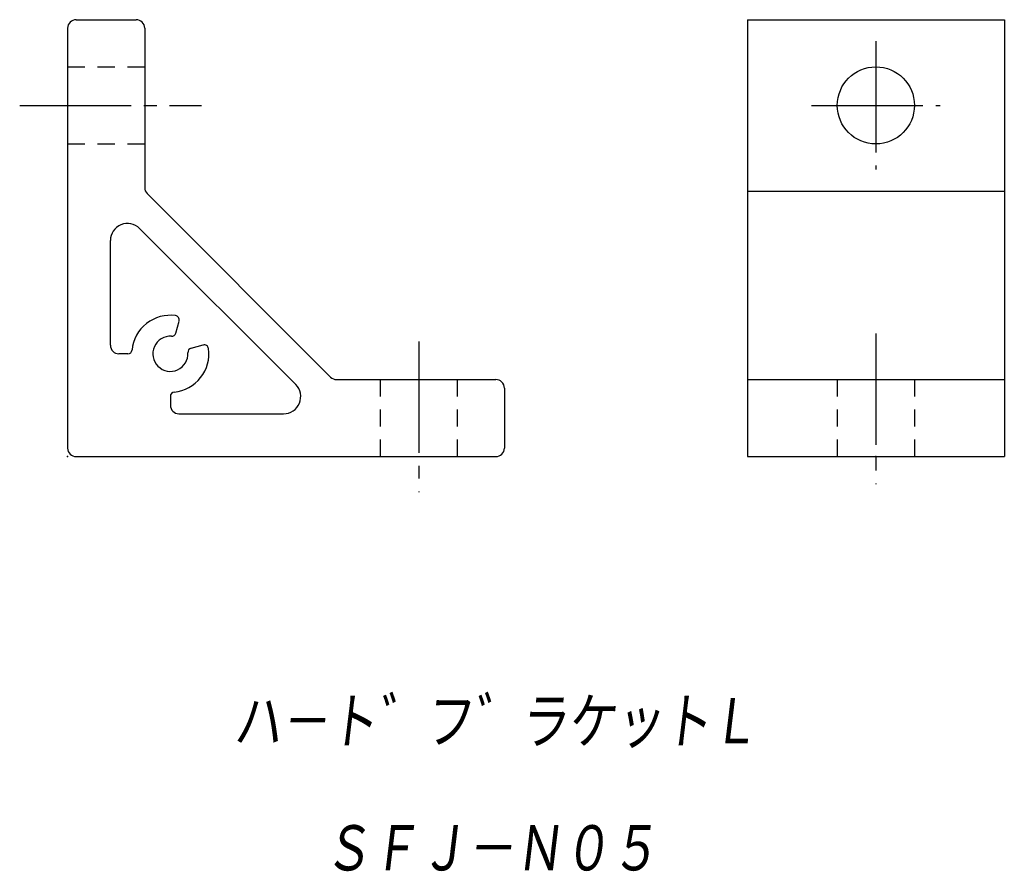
# Model space of a CAD drawing. Extents: x -6 to 109, y -49 to 51.
import ezdxf

# ---------------------------------------------------------------- set-up
doc = ezdxf.new("R2010")
doc.units = 0
doc.linetypes.add('CENTER', pattern=[17.5, 13, -1.5, 1.5, -1.5])
doc.linetypes.add('DASHED', pattern=[3.5, 2, -1.5])
doc.layers.get('0').update_dxf_attribs({"linetype": 'CONTINUOUS'})
doc.styles.get("Standard").update_dxf_attribs({"font": 'txt', "bigfont": 'BIGFONT'})

msp = doc.modelspace()

# ---------------------------------------------------------------- linework, layer by layer
at = {"color": 7, "linetype": 'CONTINUOUS'}
for p, q in [((1, 51), (8, 51)), ((79.37, 51), (109.37, 51)), ((79.37, 51), (79.37, 0)), ((109.37, 51), (109.37, 0)), ((0, 50), (0, 1)), ((9, 50), (9, 31.41)), ((9.29, 30.71), (30.71, 9.29)), ((79.37, 31), (109.37, 31)), ((26.64, 8.41), (8.41, 26.64)), ((5, 13), (5, 25.22)), ((12.65, 14.42), (13.03, 15.83)), ((14.42, 12.65), (15.83, 13.03)), ((7.03, 12), (6, 12)), ((31.41, 9), (50, 9)), ((79.37, 9), (109.37, 9)), ((12, 7.03), (12, 6)), ((51, 8), (51, 1)), ((13, 5), (25.22, 5)), ((1, 0), (50, 0)), ((79.37, 0), (109.37, 0))]:
    msp.add_line(p, q, dxfattribs=at)
at = {"color": 7, "linetype": 'CENTER'}
for p, q in [((94.37, 48.5), (94.37, 33.5)), ((-5.59, 41), (15.64, 41)), ((86.87, 41), (101.87, 41)), ((94.37, 14.38), (94.37, -3.21)), ((41, 13.43), (41, -4.16))]:
    msp.add_line(p, q, dxfattribs=at)
at = {"color": 7, "linetype": 'DASHED'}
for p, q in [((0, 45.5), (9, 45.5)), ((0, 36.5), (9, 36.5)), ((36.5, 9), (36.5, 0)), ((45.5, 9), (45.5, 0)), ((89.87, 9), (89.87, 0)), ((98.87, 9), (98.87, 0))]:
    msp.add_line(p, q, dxfattribs=at)
at = {"color": 7, "linetype": 'CONTINUOUS'}
msp.add_circle((94.37, 41), 4.5, dxfattribs=at)
for centre, radius, start, end in [((1, 50), 1, 90, 180), ((8, 50), 1, 0, 90), ((10, 31.41), 1, 180, 225), ((7, 25.22), 2, 45, 180), ((12, 12), 4.5, 82.1805, 174.2608), ((12.54, 15.96), 0.5, 345, 82.1805), ((12, 12), 2.05, 86.3073, 3.6923), ((12.16, 14.54), 0.5, 266.3073, 345), ((6, 13), 1, 180, 270), ((14.54, 12.16), 0.5, 105, 183.6923), ((15.96, 12.54), 0.5, 7.8193, 105), ((7.03, 12.5), 0.5, 270, 354.2608), ((12, 12), 4.5, 275.7392, 7.8193), ((31.41, 10), 1, 225, 270), ((25.22, 7), 2, 270, 45), ((50, 8), 1, 0, 90), ((12.5, 7.03), 0.5, 95.7392, 180), ((13, 6), 1, 180, 270), ((1, 1), 1, 180, 270), ((50, 1), 1, 270, 360)]:
    msp.add_arc(centre, radius, start, end, dxfattribs=at)
for p in [(0, 0), (0, 0), (94.37, 0)]:
    msp.add_point(p, dxfattribs=at)

# ---------------------------------------------------------------- texts
at = {"color": 7, "linetype": 'CONTINUOUS', "oblique": 7}
for s, width, p in [('ハ－ト゛フ゛ラケットＬ', 0.844088, (19.3, -34.05)), ('ＳＦＪ－Ｎ０５', 0.846339, (29.81, -48.88))]:
    msp.add_text(s, height=6, dxfattribs=dict(at, width=width)).set_placement(p)

doc.saveas('drawing.dxf')
